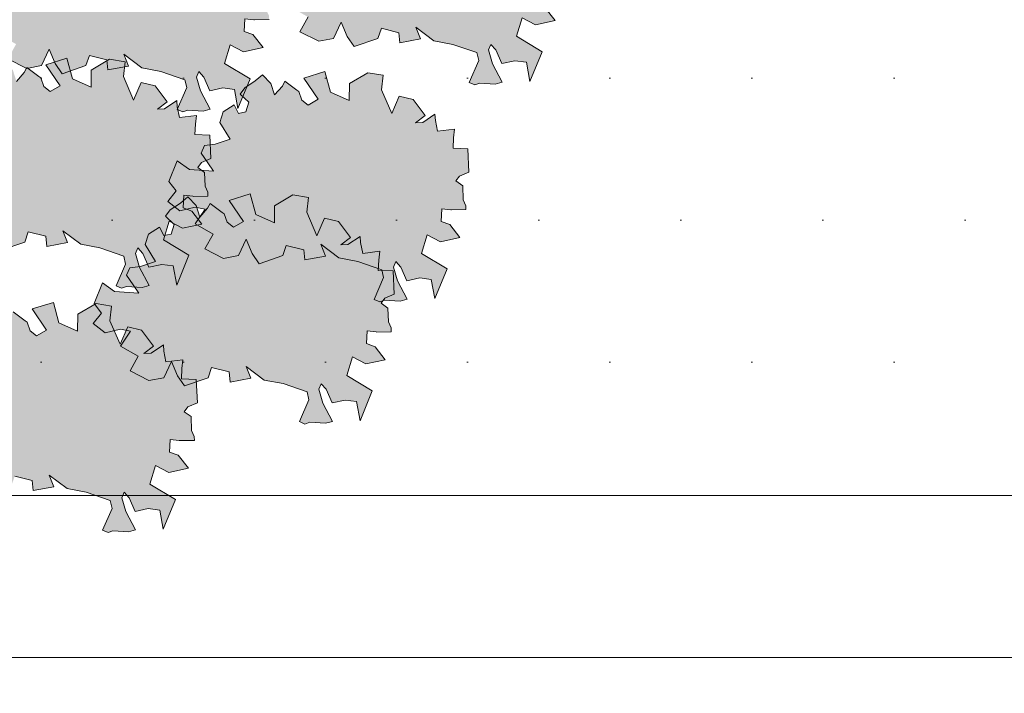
# Model space of a CAD drawing. Header units: metres. Extents: x 92403 to 95147, y 464428 to 465602.
# Tile 68 of 256: x 92438.54 to 92441.29, y 465152.38 to 465154.26. Entities that reach past the tile are written whole.
import ezdxf

# ---------------------------------------------------------------- set-up
doc = ezdxf.new("R2010")
doc.units = ezdxf.units.M
doc.layers.get('Defpoints').update_dxf_attribs({"linetype": 'CONTINUOUS'})
doc.layers.add('N-RO-GR-GROENSTROOK-A', color=7, linetype='CONTINUOUS', lineweight=0, true_color=0x5de817, transparency=0.7)
doc.layers.add('X-XX-AL-M', color=7, linetype='CONTINUOUS', lineweight=18)
doc.layers.add('X-XX-AL-RMB - profiel', color=7, linetype='CONTINUOUS', lineweight=9)
doc.styles.add('NLCS-ISO-M50-T25', font='NLCS-ISO.ttf', dxfattribs={"height": 0.125})
doc.dimstyles.new('NLCS-M50-T25-PIJL_L2_H1', dxfattribs={"dimscale": 0.05, "dimtxt": 2.5, "dimasz": 2.5, "dimexe": 2, "dimexo": 2, "dimgap": 0.7, "dimtad": 1, "dimzin": 0, "dimdsep": 46, "dimtxsty": 'NLCS-ISO-M50-T25', "dimcen": 2.5, "dimdle": 2, "dimclrd": 256, "dimclre": 256, "dimclrt": 256, "dimadec": 1, "dimazin": 0, "dimtfac": 1, "dimtdec": 3, "dimtofl": 0, "dimtmove": 0, "dimatfit": 3, "dimfxl": 2, "dimfxlon": 1, "dimtfillclr": 256, "dimtolj": 1, "dimtzin": 0, "dimlwd": -1, "dimlwe": -1, "dimarcsym": 0})

# ---------------------------------------------------------------- blocks, each defined once
blk = doc.blocks.new('*D146')
at = {"layer": 'Defpoints', "color": 0, "transparency": 16777216}
for p in [(92435.988, 465153.936), (92453.3804, 465153.936), (92435.988, 465152.4809)]:
    blk.add_point(p, dxfattribs=at)
at = {"layer": 'X-XX-AL-M', "transparency": 16777216}
for p, q in [((92435.988, 465152.5809), (92435.988, 465152.3809)), ((92453.3804, 465152.5809), (92453.3804, 465152.3809)), ((92453.2554, 465152.4809), (92436.113, 465152.4809))]:
    blk.add_line(p, q, dxfattribs=at)
for points in [[(92436.113, 465152.5017), (92436.113, 465152.46), (92435.988, 465152.4809)], [(92453.2554, 465152.5017), (92453.2554, 465152.46), (92453.3804, 465152.4809)]]:
    blk.add_solid(points, dxfattribs=at)
at = {"layer": 'X-XX-AL-M', "transparency": 16777216, "insert": (92444.6842, 465152.5784), "char_height": 0.125, "attachment_point": 5, "style": 'NLCS-ISO-M50-T25'}
blk.add_mtext('\\A1;breedte var', dxfattribs=at)

msp = doc.modelspace()

# ---------------------------------------------------------------- hatches: boundary and pattern name
at = {"layer": 'N-RO-GR-GROENSTROOK-A', "transparency": 33554508}
h = msp.add_hatch(color=256, dxfattribs=at)
h.dxf.hatch_style = 1
h.paths.add_polyline_path([(92439.699494, 465154.203103), (92439.752674, 465154.192968), (92439.819552, 465154.169962), (92439.824928, 465154.147967), (92439.798585, 465154.086854), (92439.813863, 465154.080268), (92439.827623, 465154.084994), (92439.871181, 465154.082203), (92439.890596, 465154.087688), (92439.86359, 465154.138762), (92439.852619, 465154.177593), (92439.859205, 465154.192872), (92439.872795, 465154.177422), (92439.88942, 465154.13935), (92439.925804, 465154.147112), (92439.958049, 465154.142804), (92439.968089, 465154.089453), (92440.001891, 465154.172512), (92439.930356, 465154.215576), (92439.946312, 465154.267413), (92439.983458, 465154.247868), (92440.038056, 465154.259771), (92440.009929, 465154.29604), (92439.985583, 465154.304655), (92439.987073, 465154.340207), (92440.012559, 465154.337246), (92440.014624, 465154.337006), (92440.054854, 465154.33789), (92440.05462, 465154.348531), (92440.046912, 465154.365588), (92440.045661, 465154.404005), (92440.026219, 465154.417913), (92440.036411, 465154.431496), (92440.063146, 465154.442683), (92440.059887, 465154.507633), (92440.018608, 465154.509363), (92440.019819, 465154.538249), (92440.02266, 465154.562615), (92439.975082, 465154.556753), (92439.969316, 465154.586717), (92439.968233, 465154.604307), (92439.933978, 465154.581258), (92439.913917, 465154.580396), (92439.941053, 465154.601125), (92439.907023, 465154.645498), (92439.868669, 465154.654962), (92439.847371, 465154.605968), (92439.818669, 465154.671984), (92439.823764, 465154.712884), (92439.780368, 465154.71994), (92439.72917, 465154.689745), (92439.728745, 465154.642364), (92439.676406, 465154.665638), (92439.661135, 465154.723235), (92439.60184, 465154.704639), (92439.642294, 465154.645987), (92439.614306, 465154.629745), (92439.596421, 465154.643588), (92439.587807, 465154.667649), (92439.582757, 465154.671265), (92439.548701, 465154.696391), (92439.542144, 465154.682656), (92439.520053, 465154.65818), (92439.50995, 465154.690159), (92439.486532, 465154.714709), (92439.466554, 465154.697215), (92439.437672, 465154.678261), (92439.424444, 465154.660485), (92439.448187, 465154.637493), (92439.440044, 465154.61073), (92439.419575, 465154.606351), (92439.40758, 465154.630422), (92439.376848, 465154.61076), (92439.367811, 465154.581285), (92439.396539, 465154.534516), (92439.354603, 465154.520561), (92439.324788, 465154.516573), (92439.31508, 465154.495899), (92439.334234, 465154.46891), (92439.349896, 465154.44547), (92439.282468, 465154.449998), (92439.248374, 465154.47421), (92439.225151, 465154.416524), (92439.245895, 465154.390253), (92439.222806, 465154.360582), (92439.255786, 465154.334584), (92439.299137, 465154.345075), (92439.326994, 465154.339587), (92439.298976, 465154.297814), (92439.3485, 465154.269421), (92439.325713, 465154.228346), (92439.378169, 465154.201662), (92439.419587, 465154.209485), (92439.441003, 465154.255069), (92439.457527, 465154.214965), (92439.477416, 465154.186897), (92439.543382, 465154.209534), (92439.55316, 465154.238061), (92439.601788, 465154.225549), (92439.605029, 465154.197393), (92439.662432, 465154.20808), (92439.649772, 465154.241083), (92439.699507, 465154.203119)])
h = msp.add_hatch(color=256, dxfattribs=at)
h.dxf.hatch_style = 1
h.paths.add_polyline_path([(92438.884209, 465154.127309), (92438.937389, 465154.117174), (92439.004266, 465154.094168), (92439.009643, 465154.072173), (92438.983299, 465154.01106), (92438.998577, 465154.004474), (92439.012338, 465154.0092), (92439.055895, 465154.006409), (92439.075311, 465154.011894), (92439.048304, 465154.062968), (92439.037334, 465154.101799), (92439.04392, 465154.117078), (92439.057509, 465154.101628), (92439.074135, 465154.063556), (92439.110518, 465154.071318), (92439.142764, 465154.06701), (92439.152803, 465154.013659), (92439.186605, 465154.096718), (92439.115071, 465154.139782), (92439.131027, 465154.191619), (92439.168172, 465154.172074), (92439.222771, 465154.183977), (92439.194643, 465154.220246), (92439.170298, 465154.228861), (92439.171787, 465154.264413), (92439.197274, 465154.261452), (92439.199339, 465154.261212), (92439.239568, 465154.262096), (92439.239334, 465154.272737), (92439.231627, 465154.289794), (92439.230376, 465154.328211), (92439.210933, 465154.342119), (92439.221125, 465154.355702), (92439.247861, 465154.366889), (92439.244601, 465154.431839), (92439.203323, 465154.433569), (92439.204533, 465154.462455), (92439.207375, 465154.486821), (92439.159797, 465154.480959), (92439.154031, 465154.510922), (92439.152947, 465154.528513), (92439.118693, 465154.505464), (92439.098631, 465154.504602), (92439.125767, 465154.525331), (92439.091737, 465154.569704), (92439.053384, 465154.579168), (92439.032085, 465154.530174), (92439.003384, 465154.59619), (92439.008479, 465154.63709), (92438.965083, 465154.644146), (92438.913884, 465154.613951), (92438.913459, 465154.56657), (92438.86112, 465154.589844), (92438.84585, 465154.647441), (92438.786555, 465154.628845), (92438.827008, 465154.570193), (92438.79902, 465154.553951), (92438.781136, 465154.567794), (92438.772521, 465154.591855), (92438.767472, 465154.595471), (92438.733415, 465154.620597), (92438.726858, 465154.606862), (92438.704767, 465154.582386), (92438.694664, 465154.614365), (92438.671247, 465154.638915), (92438.651268, 465154.621421), (92438.622387, 465154.602467), (92438.609159, 465154.584691), (92438.632901, 465154.561699), (92438.624758, 465154.534936), (92438.604289, 465154.530557), (92438.592295, 465154.554628), (92438.561563, 465154.534966), (92438.552525, 465154.505491), (92438.581254, 465154.458722), (92438.539318, 465154.444767), (92438.509503, 465154.440779), (92438.499794, 465154.420105), (92438.518948, 465154.393116), (92438.534611, 465154.369676), (92438.467183, 465154.374204), (92438.433088, 465154.398416), (92438.409865, 465154.34073), (92438.43061, 465154.314459), (92438.407521, 465154.284788), (92438.4405, 465154.25879), (92438.483851, 465154.269281), (92438.511708, 465154.263793), (92438.483691, 465154.22202), (92438.533214, 465154.193627), (92438.510427, 465154.152552), (92438.562883, 465154.125868), (92438.604302, 465154.133691), (92438.625717, 465154.179275), (92438.642241, 465154.139171), (92438.662131, 465154.111103), (92438.728096, 465154.13374), (92438.737874, 465154.162267), (92438.786503, 465154.149755), (92438.789744, 465154.121599), (92438.847147, 465154.132286), (92438.834486, 465154.165289), (92438.884221, 465154.127325)])
h = msp.add_hatch(color=256, dxfattribs=at)
h.dxf.hatch_style = 1
h.paths.add_polyline_path([(92438.713568, 465153.63464), (92438.766748, 465153.624505), (92438.833626, 465153.6015), (92438.839002, 465153.579504), (92438.812658, 465153.518391), (92438.827937, 465153.511805), (92438.841697, 465153.516531), (92438.885255, 465153.513741), (92438.90467, 465153.519226), (92438.877663, 465153.570299), (92438.866693, 465153.609131), (92438.873279, 465153.624409), (92438.886869, 465153.60896), (92438.903494, 465153.570887), (92438.939878, 465153.578649), (92438.972123, 465153.574341), (92438.982163, 465153.52099), (92439.015965, 465153.60405), (92438.94443, 465153.647114), (92438.960386, 465153.69895), (92438.997531, 465153.679405), (92439.05213, 465153.691308), (92439.024002, 465153.727578), (92438.999657, 465153.736192), (92439.001147, 465153.771744), (92439.026633, 465153.768784), (92439.028698, 465153.768544), (92439.068928, 465153.769427), (92439.068694, 465153.780068), (92439.060986, 465153.797126), (92439.059735, 465153.835542), (92439.040293, 465153.84945), (92439.050485, 465153.863033), (92439.07722, 465153.874221), (92439.073961, 465153.939171), (92439.032682, 465153.9409), (92439.033893, 465153.969786), (92439.036734, 465153.994152), (92438.989156, 465153.98829), (92438.98339, 465154.018254), (92438.982307, 465154.035845), (92438.948052, 465154.012795), (92438.927991, 465154.011934), (92438.955126, 465154.032663), (92438.921097, 465154.077036), (92438.882743, 465154.086499), (92438.861445, 465154.037505), (92438.832743, 465154.103521), (92438.837838, 465154.144422), (92438.794442, 465154.151478), (92438.743244, 465154.121282), (92438.742819, 465154.073901), (92438.69048, 465154.097175), (92438.675209, 465154.154772), (92438.615914, 465154.136176), (92438.656368, 465154.077524), (92438.62838, 465154.061283), (92438.610495, 465154.075126), (92438.601881, 465154.099186), (92438.596831, 465154.102802), (92438.562775, 465154.127929), (92438.556218, 465154.114193), (92438.534126, 465154.089718), (92438.524024, 465154.121696), (92438.500606, 465154.146246), (92438.480628, 465154.128752), (92438.451746, 465154.109799), (92438.438518, 465154.092022), (92438.462261, 465154.06903), (92438.454117, 465154.042268), (92438.433649, 465154.037888), (92438.421654, 465154.061959), (92438.390922, 465154.042297), (92438.381885, 465154.012823), (92438.410613, 465153.966053), (92438.368677, 465153.952099), (92438.338862, 465153.948111), (92438.329154, 465153.927437), (92438.348308, 465153.900447), (92438.36397, 465153.877008), (92438.296542, 465153.881536), (92438.262447, 465153.905747), (92438.239225, 465153.848062), (92438.259969, 465153.821791), (92438.23688, 465153.792119), (92438.26986, 465153.766122), (92438.31321, 465153.776613), (92438.341068, 465153.771124), (92438.31305, 465153.729352), (92438.362574, 465153.700958), (92438.339787, 465153.659883), (92438.392243, 465153.6332), (92438.433661, 465153.641022), (92438.455077, 465153.686607), (92438.471601, 465153.646503), (92438.49149, 465153.618435), (92438.557456, 465153.641072), (92438.567234, 465153.669599), (92438.615862, 465153.657086), (92438.619103, 465153.62893), (92438.676506, 465153.639618), (92438.663845, 465153.672621), (92438.713581, 465153.634656)])
h = msp.add_hatch(color=256, dxfattribs=at)
h.dxf.hatch_style = 1
h.paths.add_polyline_path([(92439.434054, 465153.596742), (92439.487234, 465153.586607), (92439.554111, 465153.563601), (92439.559488, 465153.541606), (92439.533144, 465153.480493), (92439.548423, 465153.473907), (92439.562183, 465153.478633), (92439.60574, 465153.475842), (92439.625156, 465153.481327), (92439.598149, 465153.532401), (92439.587179, 465153.571232), (92439.593765, 465153.586511), (92439.607354, 465153.571061), (92439.62398, 465153.532989), (92439.660364, 465153.540751), (92439.692609, 465153.536443), (92439.702649, 465153.483092), (92439.736451, 465153.566151), (92439.664916, 465153.609215), (92439.680872, 465153.661052), (92439.718017, 465153.641507), (92439.772616, 465153.65341), (92439.744488, 465153.689679), (92439.720143, 465153.698294), (92439.721633, 465153.733846), (92439.747119, 465153.730885), (92439.749184, 465153.730645), (92439.789413, 465153.731529), (92439.78918, 465153.74217), (92439.781472, 465153.759227), (92439.780221, 465153.797644), (92439.760779, 465153.811552), (92439.77097, 465153.825135), (92439.797706, 465153.836322), (92439.794446, 465153.901272), (92439.753168, 465153.903002), (92439.754379, 465153.931888), (92439.75722, 465153.956254), (92439.709642, 465153.950392), (92439.703876, 465153.980356), (92439.702793, 465153.997946), (92439.668538, 465153.974897), (92439.648477, 465153.974035), (92439.675612, 465153.994764), (92439.641582, 465154.039137), (92439.603229, 465154.048601), (92439.581931, 465153.999607), (92439.553229, 465154.065623), (92439.558324, 465154.106523), (92439.514928, 465154.113579), (92439.46373, 465154.083384), (92439.463304, 465154.036003), (92439.410966, 465154.059277), (92439.395695, 465154.116874), (92439.3364, 465154.098278), (92439.376854, 465154.039626), (92439.348866, 465154.023384), (92439.330981, 465154.037227), (92439.322367, 465154.061288), (92439.317317, 465154.064904), (92439.283261, 465154.09003), (92439.276704, 465154.076295), (92439.254612, 465154.051819), (92439.244509, 465154.083798), (92439.221092, 465154.108348), (92439.201114, 465154.090854), (92439.172232, 465154.0719), (92439.159004, 465154.054124), (92439.182747, 465154.031132), (92439.174603, 465154.004369), (92439.154135, 465153.99999), (92439.14214, 465154.024061), (92439.111408, 465154.004399), (92439.102371, 465153.974924), (92439.131099, 465153.928155), (92439.089163, 465153.9142), (92439.059348, 465153.910212), (92439.04964, 465153.889538), (92439.068794, 465153.862549), (92439.084456, 465153.839109), (92439.017028, 465153.843637), (92438.982933, 465153.867849), (92438.95971, 465153.810163), (92438.980455, 465153.783892), (92438.957366, 465153.754221), (92438.990345, 465153.728223), (92439.033696, 465153.738714), (92439.061554, 465153.733226), (92439.033536, 465153.691453), (92439.08306, 465153.66306), (92439.060273, 465153.621985), (92439.112729, 465153.595301), (92439.154147, 465153.603124), (92439.175563, 465153.648708), (92439.192087, 465153.608604), (92439.211976, 465153.580536), (92439.277942, 465153.603173), (92439.287719, 465153.6317), (92439.336348, 465153.619188), (92439.339589, 465153.591032), (92439.396992, 465153.601719), (92439.384331, 465153.634722), (92439.434067, 465153.596758)])
h = msp.add_hatch(color=256, dxfattribs=at)
h.dxf.hatch_style = 1
h.paths.add_polyline_path([(92439.22549, 465153.255664), (92439.27867, 465153.245529), (92439.345547, 465153.222524), (92439.350924, 465153.200528), (92439.32458, 465153.139415), (92439.339859, 465153.132829), (92439.353619, 465153.137555), (92439.397176, 465153.134765), (92439.416592, 465153.14025), (92439.389585, 465153.191323), (92439.378615, 465153.230155), (92439.385201, 465153.245433), (92439.39879, 465153.229984), (92439.415416, 465153.191911), (92439.451799, 465153.199673), (92439.484045, 465153.195365), (92439.494085, 465153.142014), (92439.527887, 465153.225074), (92439.456352, 465153.268138), (92439.472308, 465153.319974), (92439.509453, 465153.300429), (92439.564052, 465153.312332), (92439.535924, 465153.348602), (92439.511579, 465153.357216), (92439.513069, 465153.392768), (92439.538555, 465153.389808), (92439.54062, 465153.389568), (92439.580849, 465153.390451), (92439.580616, 465153.401092), (92439.572908, 465153.41815), (92439.571657, 465153.456566), (92439.552214, 465153.470474), (92439.562406, 465153.484057), (92439.589142, 465153.495245), (92439.585882, 465153.560195), (92439.544604, 465153.561924), (92439.545814, 465153.59081), (92439.548656, 465153.615176), (92439.501078, 465153.609314), (92439.495312, 465153.639278), (92439.494229, 465153.656869), (92439.459974, 465153.633819), (92439.439913, 465153.632958), (92439.467048, 465153.653687), (92439.433018, 465153.69806), (92439.394665, 465153.707523), (92439.373366, 465153.658529), (92439.344665, 465153.724545), (92439.34976, 465153.765446), (92439.306364, 465153.772502), (92439.255165, 465153.742306), (92439.25474, 465153.694925), (92439.202402, 465153.718199), (92439.187131, 465153.775796), (92439.127836, 465153.7572), (92439.168289, 465153.698548), (92439.140302, 465153.682307), (92439.122417, 465153.69615), (92439.113803, 465153.72021), (92439.108753, 465153.723826), (92439.074697, 465153.748953), (92439.068139, 465153.735217), (92439.046048, 465153.710742), (92439.035945, 465153.74272), (92439.012528, 465153.76727), (92438.99255, 465153.749776), (92438.963668, 465153.730823), (92438.95044, 465153.713046), (92438.974183, 465153.690054), (92438.966039, 465153.663292), (92438.94557, 465153.658912), (92438.933576, 465153.682983), (92438.902844, 465153.663321), (92438.893807, 465153.633847), (92438.922535, 465153.587077), (92438.880599, 465153.573123), (92438.850784, 465153.569135), (92438.841075, 465153.548461), (92438.86023, 465153.521471), (92438.875892, 465153.498032), (92438.808464, 465153.50256), (92438.774369, 465153.526771), (92438.751146, 465153.469086), (92438.771891, 465153.442815), (92438.748802, 465153.413144), (92438.781781, 465153.387146), (92438.825132, 465153.397637), (92438.85299, 465153.392148), (92438.824972, 465153.350376), (92438.874495, 465153.321982), (92438.851709, 465153.280907), (92438.904164, 465153.254224), (92438.945583, 465153.262046), (92438.966998, 465153.307631), (92438.983523, 465153.267527), (92439.003412, 465153.239459), (92439.069378, 465153.262096), (92439.079155, 465153.290623), (92439.127784, 465153.27811), (92439.131025, 465153.249954), (92439.188428, 465153.260642), (92439.175767, 465153.293645), (92439.225502, 465153.25568)])
h = msp.add_hatch(color=256, dxfattribs=at)
h.dxf.hatch_style = 1
h.paths.add_polyline_path([(92438.675645, 465152.952482), (92438.728825, 465152.942347), (92438.795702, 465152.919342), (92438.801079, 465152.897346), (92438.774735, 465152.836233), (92438.790013, 465152.829647), (92438.803773, 465152.834373), (92438.847331, 465152.831583), (92438.866747, 465152.837068), (92438.83974, 465152.888141), (92438.82877, 465152.926973), (92438.835356, 465152.942251), (92438.848945, 465152.926802), (92438.865571, 465152.888729), (92438.901954, 465152.896491), (92438.9342, 465152.892183), (92438.944239, 465152.838832), (92438.978041, 465152.921892), (92438.906507, 465152.964956), (92438.922463, 465153.016792), (92438.959608, 465152.997247), (92439.014207, 465153.00915), (92438.986079, 465153.04542), (92438.961733, 465153.054034), (92438.963223, 465153.089586), (92438.98871, 465153.086626), (92438.990775, 465153.086386), (92439.031004, 465153.087269), (92439.03077, 465153.09791), (92439.023062, 465153.114968), (92439.021812, 465153.153384), (92439.002369, 465153.167292), (92439.012561, 465153.180875), (92439.039297, 465153.192063), (92439.036037, 465153.257013), (92438.994759, 465153.258742), (92438.995969, 465153.287628), (92438.998811, 465153.311994), (92438.951233, 465153.306132), (92438.945467, 465153.336096), (92438.944383, 465153.353687), (92438.910129, 465153.330637), (92438.890067, 465153.329776), (92438.917203, 465153.350505), (92438.883173, 465153.394878), (92438.844819, 465153.404341), (92438.823521, 465153.355348), (92438.794819, 465153.421363), (92438.799914, 465153.462264), (92438.756519, 465153.46932), (92438.70532, 465153.439124), (92438.704895, 465153.391743), (92438.652556, 465153.415017), (92438.637285, 465153.472614), (92438.577991, 465153.454019), (92438.618444, 465153.395366), (92438.590456, 465153.379125), (92438.572572, 465153.392968), (92438.563957, 465153.417028), (92438.558907, 465153.420644), (92438.524851, 465153.445771), (92438.518294, 465153.432035), (92438.496203, 465153.40756), (92438.4861, 465153.439538), (92438.462682, 465153.464088), (92438.442704, 465153.446595), (92438.413823, 465153.427641), (92438.400594, 465153.409864), (92438.424337, 465153.386872), (92438.416194, 465153.36011), (92438.395725, 465153.35573), (92438.38373, 465153.379801), (92438.352999, 465153.360139), (92438.343961, 465153.330665), (92438.372689, 465153.283895), (92438.330754, 465153.269941), (92438.300939, 465153.265953), (92438.29123, 465153.245279), (92438.310384, 465153.218289), (92438.326046, 465153.19485), (92438.258618, 465153.199378), (92438.224524, 465153.223589), (92438.201301, 465153.165904), (92438.222046, 465153.139633), (92438.198957, 465153.109962), (92438.231936, 465153.083964), (92438.275287, 465153.094455), (92438.303144, 465153.088966), (92438.275127, 465153.047194), (92438.32465, 465153.0188), (92438.301863, 465152.977725), (92438.354319, 465152.951042), (92438.395738, 465152.958864), (92438.417153, 465153.004449), (92438.433677, 465152.964345), (92438.453566, 465152.936277), (92438.519532, 465152.958914), (92438.52931, 465152.987441), (92438.577938, 465152.974928), (92438.58118, 465152.946772), (92438.638582, 465152.95746), (92438.625922, 465152.990463), (92438.675657, 465152.952498)])
at = {"layer": 'X-XX-AL-RMB - profiel', "true_color": 0x1a4a17, "transparency": 33554687}
h = msp.add_hatch(dxfattribs=at)
h.set_pattern_fill('AGR-GRAS_SPORTVELD', color=99, scale=0.5, pattern_type=2)
h.set_pattern_definition([(0, (-2042.8484, 1656.88303), (0.1984375, 0.396875), [0, -0.396875])])
h.paths.add_polyline_path([(92453.300369, 465156.799051), (92436.137967, 465156.799051), (92436.137967, 465152.933251), (92453.300369, 465152.933251)])

# ---------------------------------------------------------------- linework, layer by layer
at = {"layer": 'X-XX-AL-RMB - profiel'}
msp.add_lwpolyline([(92457.280369, 465156.799051), (92421.377967, 465156.799051), (92421.377967, 465152.933251), (92457.280369, 465152.933251)], close=True, dxfattribs=at)
at = {"layer": 'X-XX-AL-RMB - profiel', "color": 251}
for points in [[(92439.3485, 465154.269421), (92439.325713, 465154.228346), (92439.378169, 465154.201662), (92439.419587, 465154.209485), (92439.441003, 465154.255069), (92439.457527, 465154.214965), (92439.477416, 465154.186897), (92439.543382, 465154.209534), (92439.55316, 465154.238061), (92439.601788, 465154.225549), (92439.605029, 465154.197393), (92439.662432, 465154.20808), (92439.649772, 465154.241083), (92439.699507, 465154.203119), (92439.699494, 465154.203103), (92439.752674, 465154.192968), (92439.819552, 465154.169962), (92439.824928, 465154.147967), (92439.798585, 465154.086854), (92439.813863, 465154.080268), (92439.827623, 465154.084994), (92439.871181, 465154.082203), (92439.890596, 465154.087688), (92439.86359, 465154.138762), (92439.852619, 465154.177593), (92439.859205, 465154.192872), (92439.872795, 465154.177422), (92439.88942, 465154.13935), (92439.925804, 465154.147112), (92439.958049, 465154.142804), (92439.968089, 465154.089453), (92440.001891, 465154.172512), (92439.930356, 465154.215576), (92439.946312, 465154.267413), (92439.983458, 465154.247868), (92440.038056, 465154.259771), (92440.009929, 465154.29604)], [(92438.510427, 465154.152552), (92438.562883, 465154.125868), (92438.604302, 465154.133691), (92438.625717, 465154.179275), (92438.642241, 465154.139171), (92438.662131, 465154.111103), (92438.728096, 465154.13374), (92438.737874, 465154.162267), (92438.786503, 465154.149755), (92438.789744, 465154.121599), (92438.847147, 465154.132286), (92438.834486, 465154.165289), (92438.884221, 465154.127325), (92438.884209, 465154.127309), (92438.937389, 465154.117174), (92439.004266, 465154.094168), (92439.009643, 465154.072173), (92438.983299, 465154.01106), (92438.998577, 465154.004474), (92439.012338, 465154.0092), (92439.055895, 465154.006409), (92439.075311, 465154.011894), (92439.048304, 465154.062968), (92439.037334, 465154.101799), (92439.04392, 465154.117078), (92439.057509, 465154.101628), (92439.074135, 465154.063556), (92439.110518, 465154.071318), (92439.142764, 465154.06701), (92439.152803, 465154.013659), (92439.186605, 465154.096718), (92439.115071, 465154.139782), (92439.131027, 465154.191619), (92439.168172, 465154.172074), (92439.222771, 465154.183977), (92439.194643, 465154.220246), (92439.170298, 465154.228861), (92439.171787, 465154.264413), (92439.197274, 465154.261452), (92439.199339, 465154.261212), (92439.239568, 465154.262096)], [(92438.49149, 465153.618435), (92438.557456, 465153.641072), (92438.567234, 465153.669599), (92438.615862, 465153.657086), (92438.619103, 465153.62893), (92438.676506, 465153.639618), (92438.663845, 465153.672621), (92438.713581, 465153.634656), (92438.713568, 465153.63464), (92438.766748, 465153.624505), (92438.833626, 465153.6015), (92438.839002, 465153.579504), (92438.812658, 465153.518391), (92438.827937, 465153.511805), (92438.841697, 465153.516531), (92438.885255, 465153.513741), (92438.90467, 465153.519226), (92438.877663, 465153.570299), (92438.866693, 465153.609131), (92438.873279, 465153.624409), (92438.886869, 465153.60896), (92438.903494, 465153.570887), (92438.939878, 465153.578649), (92438.972123, 465153.574341), (92438.982163, 465153.52099), (92439.015965, 465153.60405), (92438.94443, 465153.647114), (92438.960386, 465153.69895), (92438.997531, 465153.679405), (92439.05213, 465153.691308), (92439.024002, 465153.727578), (92438.999657, 465153.736192), (92439.001147, 465153.771744), (92439.026633, 465153.768784), (92439.028698, 465153.768544), (92439.068928, 465153.769427), (92439.068694, 465153.780068), (92439.060986, 465153.797126), (92439.059735, 465153.835542), (92439.040293, 465153.84945), (92439.050485, 465153.863033), (92439.07722, 465153.874221), (92439.073961, 465153.939171), (92439.032682, 465153.9409), (92439.033893, 465153.969786), (92439.036734, 465153.994152), (92438.989156, 465153.98829), (92438.98339, 465154.018254), (92438.982307, 465154.035845), (92438.948052, 465154.012795), (92438.927991, 465154.011934), (92438.955126, 465154.032663), (92438.921097, 465154.077036), (92438.882743, 465154.086499), (92438.861445, 465154.037505), (92438.832743, 465154.103521), (92438.837838, 465154.144422), (92438.794442, 465154.151478), (92438.743244, 465154.121282), (92438.742819, 465154.073901), (92438.69048, 465154.097175), (92438.675209, 465154.154772), (92438.615914, 465154.136176), (92438.656368, 465154.077524), (92438.62838, 465154.061283), (92438.610495, 465154.075126), (92438.601881, 465154.099186), (92438.596831, 465154.102802), (92438.562775, 465154.127929), (92438.556218, 465154.114193), (92438.534126, 465154.089718)], [(92438.52931, 465152.987441), (92438.577938, 465152.974928), (92438.58118, 465152.946772), (92438.638582, 465152.95746), (92438.625922, 465152.990463), (92438.675657, 465152.952498), (92438.675645, 465152.952482), (92438.728825, 465152.942347), (92438.795702, 465152.919342), (92438.801079, 465152.897346), (92438.774735, 465152.836233), (92438.790013, 465152.829647), (92438.803773, 465152.834373), (92438.847331, 465152.831583), (92438.866747, 465152.837068), (92438.83974, 465152.888141), (92438.82877, 465152.926973), (92438.835356, 465152.942251), (92438.848945, 465152.926802), (92438.865571, 465152.888729), (92438.901954, 465152.896491), (92438.9342, 465152.892183), (92438.944239, 465152.838832), (92438.978041, 465152.921892), (92438.906507, 465152.964956), (92438.922463, 465153.016792), (92438.959608, 465152.997247), (92439.014207, 465153.00915), (92438.986079, 465153.04542), (92438.961733, 465153.054034), (92438.963223, 465153.089586), (92438.98871, 465153.086626), (92438.990775, 465153.086386), (92439.031004, 465153.087269), (92439.03077, 465153.09791), (92439.023062, 465153.114968), (92439.021812, 465153.153384), (92439.002369, 465153.167292), (92439.012561, 465153.180875), (92439.039297, 465153.192063), (92439.036037, 465153.257013), (92438.994759, 465153.258742), (92438.995969, 465153.287628), (92438.998811, 465153.311994), (92438.951233, 465153.306132), (92438.945467, 465153.336096), (92438.944383, 465153.353687), (92438.910129, 465153.330637), (92438.890067, 465153.329776), (92438.917203, 465153.350505), (92438.883173, 465153.394878), (92438.844819, 465153.404341), (92438.823521, 465153.355348), (92438.794819, 465153.421363), (92438.799914, 465153.462264), (92438.756519, 465153.46932), (92438.70532, 465153.439124), (92438.704895, 465153.391743), (92438.652556, 465153.415017), (92438.637285, 465153.472614), (92438.577991, 465153.454019), (92438.618444, 465153.395366), (92438.590456, 465153.379125), (92438.572572, 465153.392968), (92438.563957, 465153.417028), (92438.558907, 465153.420644), (92438.524851, 465153.445771)]]:
    msp.add_lwpolyline(points, dxfattribs=at)
for points in [[(92439.434054, 465153.596742), (92439.487234, 465153.586607), (92439.554111, 465153.563601), (92439.559488, 465153.541606), (92439.533144, 465153.480493), (92439.548423, 465153.473907), (92439.562183, 465153.478633), (92439.60574, 465153.475842), (92439.625156, 465153.481327), (92439.598149, 465153.532401), (92439.587179, 465153.571232), (92439.593765, 465153.586511), (92439.607354, 465153.571061), (92439.62398, 465153.532989), (92439.660364, 465153.540751), (92439.692609, 465153.536443), (92439.702649, 465153.483092), (92439.736451, 465153.566151), (92439.664916, 465153.609215), (92439.680872, 465153.661052), (92439.718017, 465153.641507), (92439.772616, 465153.65341), (92439.744488, 465153.689679), (92439.720143, 465153.698294), (92439.721633, 465153.733846), (92439.747119, 465153.730885), (92439.749184, 465153.730645), (92439.789413, 465153.731529), (92439.78918, 465153.74217), (92439.781472, 465153.759227), (92439.780221, 465153.797644), (92439.760779, 465153.811552), (92439.77097, 465153.825135), (92439.797706, 465153.836322), (92439.794446, 465153.901272), (92439.753168, 465153.903002), (92439.754379, 465153.931888), (92439.75722, 465153.956254), (92439.709642, 465153.950392), (92439.703876, 465153.980356), (92439.702793, 465153.997946), (92439.668538, 465153.974897), (92439.648477, 465153.974035), (92439.675612, 465153.994764), (92439.641582, 465154.039137), (92439.603229, 465154.048601), (92439.581931, 465153.999607), (92439.553229, 465154.065623), (92439.558324, 465154.106523), (92439.514928, 465154.113579), (92439.46373, 465154.083384), (92439.463304, 465154.036003), (92439.410966, 465154.059277), (92439.395695, 465154.116874), (92439.3364, 465154.098278), (92439.376854, 465154.039626), (92439.348866, 465154.023384), (92439.330981, 465154.037227), (92439.322367, 465154.061288), (92439.317317, 465154.064904), (92439.283261, 465154.09003), (92439.276704, 465154.076295), (92439.254612, 465154.051819), (92439.244509, 465154.083798), (92439.221092, 465154.108348), (92439.201114, 465154.090854), (92439.172232, 465154.0719), (92439.159004, 465154.054124), (92439.182747, 465154.031132), (92439.174603, 465154.004369), (92439.154135, 465153.99999), (92439.14214, 465154.024061), (92439.111408, 465154.004399), (92439.102371, 465153.974924), (92439.131099, 465153.928155), (92439.089163, 465153.9142), (92439.059348, 465153.910212), (92439.04964, 465153.889538), (92439.068794, 465153.862549), (92439.084456, 465153.839109), (92439.017028, 465153.843637), (92438.982933, 465153.867849), (92438.95971, 465153.810163), (92438.980455, 465153.783892), (92438.957366, 465153.754221), (92438.990345, 465153.728223), (92439.033696, 465153.738714), (92439.061554, 465153.733226), (92439.033536, 465153.691453), (92439.08306, 465153.66306), (92439.060273, 465153.621985), (92439.112729, 465153.595301), (92439.154147, 465153.603124), (92439.175563, 465153.648708), (92439.192087, 465153.608604), (92439.211976, 465153.580536), (92439.277942, 465153.603173), (92439.287719, 465153.6317), (92439.336348, 465153.619188), (92439.339589, 465153.591032), (92439.396992, 465153.601719), (92439.384331, 465153.634722), (92439.434067, 465153.596758)], [(92439.22549, 465153.255664), (92439.27867, 465153.245529), (92439.345547, 465153.222524), (92439.350924, 465153.200528), (92439.32458, 465153.139415), (92439.339859, 465153.132829), (92439.353619, 465153.137555), (92439.397176, 465153.134765), (92439.416592, 465153.14025), (92439.389585, 465153.191323), (92439.378615, 465153.230155), (92439.385201, 465153.245433), (92439.39879, 465153.229984), (92439.415416, 465153.191911), (92439.451799, 465153.199673), (92439.484045, 465153.195365), (92439.494085, 465153.142014), (92439.527887, 465153.225074), (92439.456352, 465153.268138), (92439.472308, 465153.319974), (92439.509453, 465153.300429), (92439.564052, 465153.312332), (92439.535924, 465153.348602), (92439.511579, 465153.357216), (92439.513069, 465153.392768), (92439.538555, 465153.389808), (92439.54062, 465153.389568), (92439.580849, 465153.390451), (92439.580616, 465153.401092), (92439.572908, 465153.41815), (92439.571657, 465153.456566), (92439.552214, 465153.470474), (92439.562406, 465153.484057), (92439.589142, 465153.495245), (92439.585882, 465153.560195), (92439.544604, 465153.561924), (92439.545814, 465153.59081), (92439.548656, 465153.615176), (92439.501078, 465153.609314), (92439.495312, 465153.639278), (92439.494229, 465153.656869), (92439.459974, 465153.633819), (92439.439913, 465153.632958), (92439.467048, 465153.653687), (92439.433018, 465153.69806), (92439.394665, 465153.707523), (92439.373366, 465153.658529), (92439.344665, 465153.724545), (92439.34976, 465153.765446), (92439.306364, 465153.772502), (92439.255165, 465153.742306), (92439.25474, 465153.694925), (92439.202402, 465153.718199), (92439.187131, 465153.775796), (92439.127836, 465153.7572), (92439.168289, 465153.698548), (92439.140302, 465153.682307), (92439.122417, 465153.69615), (92439.113803, 465153.72021), (92439.108753, 465153.723826), (92439.074697, 465153.748953), (92439.068139, 465153.735217), (92439.046048, 465153.710742), (92439.035945, 465153.74272), (92439.012528, 465153.76727), (92438.99255, 465153.749776), (92438.963668, 465153.730823), (92438.95044, 465153.713046), (92438.974183, 465153.690054), (92438.966039, 465153.663292), (92438.94557, 465153.658912), (92438.933576, 465153.682983), (92438.902844, 465153.663321), (92438.893807, 465153.633847), (92438.922535, 465153.587077), (92438.880599, 465153.573123), (92438.850784, 465153.569135), (92438.841075, 465153.548461), (92438.86023, 465153.521471), (92438.875892, 465153.498032), (92438.808464, 465153.50256), (92438.774369, 465153.526771), (92438.751146, 465153.469086), (92438.771891, 465153.442815), (92438.748802, 465153.413144), (92438.781781, 465153.387146), (92438.825132, 465153.397637), (92438.85299, 465153.392148), (92438.824972, 465153.350376), (92438.874495, 465153.321982), (92438.851709, 465153.280907), (92438.904164, 465153.254224), (92438.945583, 465153.262046), (92438.966998, 465153.307631), (92438.983523, 465153.267527), (92439.003412, 465153.239459), (92439.069378, 465153.262096), (92439.079155, 465153.290623), (92439.127784, 465153.27811), (92439.131025, 465153.249954), (92439.188428, 465153.260642), (92439.175767, 465153.293645), (92439.225502, 465153.25568)]]:
    msp.add_lwpolyline(points, close=True, dxfattribs=at)

# ---------------------------------------------------------------- dimensions: what is measured, and where the dimension line sits
at = {"layer": 'X-XX-AL-M'}
dim = msp.add_aligned_dim(p1=(92453.380369, 465153.93604), p2=(92435.987967, 465153.93604), distance=1.455174, text='breedte var', dimstyle='NLCS-M50-T25-PIJL_L2_H1', dxfattribs=at)
dim.commit()
dim.dimension.update_dxf_attribs({"geometry": '*D146', "text_midpoint": (92444.684168, 465152.578414)})

doc.saveas('drawing.dxf')
